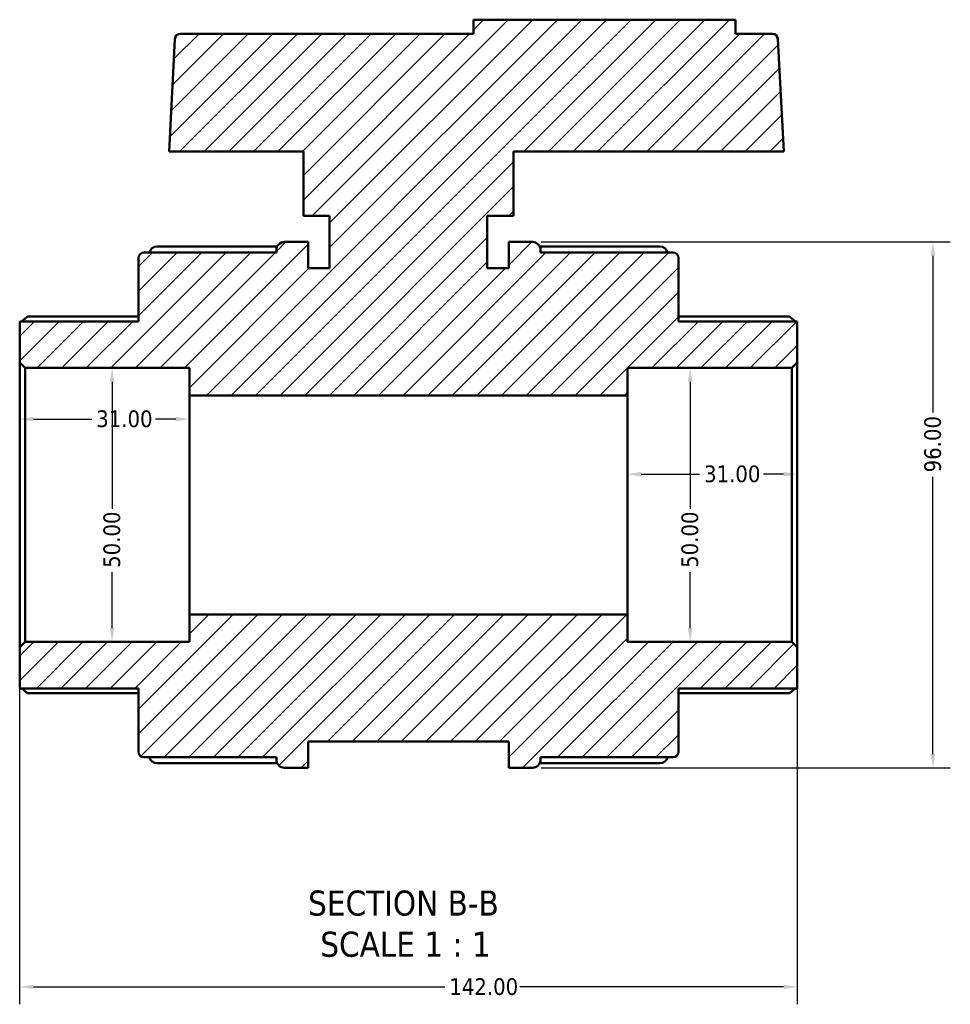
# Model space of a CAD drawing. Header units: millimetres. Extents: x 0 to 900, y -249 to 634.
# Tile 2 of 9: x 318 to 488, y -249 to -69. Entities that reach past the tile are written whole.
import ezdxf

# ---------------------------------------------------------------- set-up
doc = ezdxf.new("R2010")
doc.units = ezdxf.units.MM
for name, color, linetype, lineweight in [('Dimension (ANSI)', 7, 'Continuous', 25), ('Hatch (ANSI)', 7, 'Continuous', 18), ('Symbol (ANSI)', 7, 'Continuous', 25), ('Visible (ANSI)', 7, 'Continuous', 50)]:
    doc.layers.add(name, color=color, linetype=linetype, lineweight=lineweight)
doc.styles.add('Label Text (ANSI)', font='tahoma.ttf')
doc.styles.add('Note Text (ANSI)', font='tahoma.ttf')
doc.dimstyles.new('Default - mm (ANSI)', dxfattribs={"dimtxt": 3.048, "dimasz": 2.5, "dimexe": 3.175, "dimexo": 1.6002, "dimgap": 0.8, "dimtad": 0, "dimtoh": 1, "dimrnd": 1e-08, "dimzin": 4, "dimdsep": 46, "dimtxsty": 'Note Text (ANSI)', "dimcen": 0.09, "dimdle": 10, "dimclrd": 256, "dimclre": 256, "dimclrt": 256, "dimadec": 1, "dimazin": 1, "dimtfac": 1, "dimtofl": 0, "dimtmove": 0, "dimatfit": 3, "dimfxl": 1, "dimtolj": 1, "dimtzin": 4, "dimlwd": -1, "dimlwe": -1, "dimarcsym": 0})

# ---------------------------------------------------------------- blocks, each defined once
blk = doc.blocks.new('*D7')
at = {"layer": 'Defpoints', "color": 0, "transparency": 16777216}
for p in [(334.46, -132.74), (334.46, -182.74), (334.46, -182.74)]:
    blk.add_point(p, dxfattribs=at)
at = {"layer": 'Dimension (ANSI)', "transparency": 16777216}
for p, q in [((334.46, -135.24), (334.46, -158.44)), ((334.46, -180.24), (334.46, -170.04))]:
    blk.add_line(p, q, dxfattribs=at)
for points in [[(334.04, -135.24), (334.87, -135.24), (334.46, -132.74)], [(334.04, -180.24), (334.87, -180.24), (334.46, -182.74)]]:
    blk.add_solid(points, dxfattribs=at)
at = {"layer": 'Dimension (ANSI)', "transparency": 16777216, "insert": (332.87, -169.24), "char_height": 3.048, "attachment_point": 1, "rotation": 90, "style": 'Note Text (ANSI)'}
blk.add_mtext('\\A1;50.00', dxfattribs=at)
blk = doc.blocks.new('*D8')
at = {"layer": 'Defpoints', "color": 0, "transparency": 16777216}
for p in [(348.58, -142.08), (317.58, -157.74), (348.58, -157.74)]:
    blk.add_point(p, dxfattribs=at)
at = {"layer": 'Dimension (ANSI)', "transparency": 16777216}
for p, q in [((320.08, -142.08), (330.76, -142.08)), ((346.08, -142.08), (342.41, -142.08))]:
    blk.add_line(p, q, dxfattribs=at)
for points in [[(320.08, -141.66), (320.08, -142.5), (317.58, -142.08)], [(346.08, -141.66), (346.08, -142.5), (348.58, -142.08)]]:
    blk.add_solid(points, dxfattribs=at)
at = {"layer": 'Dimension (ANSI)', "transparency": 16777216, "insert": (331.56, -140.49), "char_height": 3.048, "attachment_point": 1, "style": 'Note Text (ANSI)'}
blk.add_mtext('\\A1;31.00', dxfattribs=at)
blk = doc.blocks.new('*D9')
at = {"layer": 'Defpoints', "color": 0, "transparency": 16777216}
for p in [(459.58, -152.13), (428.58, -157.74), (459.58, -157.74)]:
    blk.add_point(p, dxfattribs=at)
at = {"layer": 'Dimension (ANSI)', "transparency": 16777216}
for p, q in [((431.08, -152.13), (441.76, -152.13)), ((457.08, -152.13), (453.41, -152.13))]:
    blk.add_line(p, q, dxfattribs=at)
for points in [[(431.08, -151.71), (431.08, -152.55), (428.58, -152.13)], [(457.08, -151.71), (457.08, -152.55), (459.58, -152.13)]]:
    blk.add_solid(points, dxfattribs=at)
at = {"layer": 'Dimension (ANSI)', "transparency": 16777216, "insert": (442.56, -150.54), "char_height": 3.048, "attachment_point": 1, "style": 'Note Text (ANSI)'}
blk.add_mtext('\\A1;31.00', dxfattribs=at)
blk = doc.blocks.new('*D10')
at = {"layer": 'Defpoints', "color": 0, "transparency": 16777216}
for p in [(440.02, -132.74), (440.02, -182.74), (440.02, -182.74)]:
    blk.add_point(p, dxfattribs=at)
at = {"layer": 'Dimension (ANSI)', "transparency": 16777216}
for p, q in [((440.02, -135.24), (440.02, -158.44)), ((440.02, -180.24), (440.02, -170.04))]:
    blk.add_line(p, q, dxfattribs=at)
for points in [[(439.6, -135.24), (440.43, -135.24), (440.02, -132.74)], [(439.6, -180.24), (440.43, -180.24), (440.02, -182.74)]]:
    blk.add_solid(points, dxfattribs=at)
at = {"layer": 'Dimension (ANSI)', "transparency": 16777216, "insert": (438.43, -169.24), "char_height": 3.048, "attachment_point": 1, "rotation": 90, "style": 'Note Text (ANSI)'}
blk.add_mtext('\\A1;50.00', dxfattribs=at)
blk = doc.blocks.new('*D11')
at = {"layer": 'Defpoints', "color": 0, "transparency": 16777216}
for p in [(317.58, -183.74), (459.58, -183.74), (459.58, -245.74)]:
    blk.add_point(p, dxfattribs=at)
at = {"layer": 'Dimension (ANSI)', "transparency": 16777216}
for p, q in [((317.58, -185.34), (317.58, -248.91)), ((459.58, -185.34), (459.58, -248.91)), ((320.08, -245.74), (395.24, -245.74)), ((457.08, -245.74), (408.92, -245.74))]:
    blk.add_line(p, q, dxfattribs=at)
for points in [[(320.08, -245.32), (320.08, -246.15), (317.58, -245.74)], [(457.08, -245.32), (457.08, -246.15), (459.58, -245.74)]]:
    blk.add_solid(points, dxfattribs=at)
at = {"layer": 'Dimension (ANSI)', "transparency": 16777216, "insert": (396.04, -244.15), "char_height": 3.048, "attachment_point": 1, "style": 'Note Text (ANSI)'}
blk.add_mtext('\\A1;142.00', dxfattribs=at)
blk = doc.blocks.new('*D13')
at = {"layer": 'Defpoints', "color": 0, "transparency": 16777216}
for p in [(411.21, -109.74), (484.36, -109.74), (411.21, -205.74)]:
    blk.add_point(p, dxfattribs=at)
at = {"layer": 'Dimension (ANSI)', "transparency": 16777216}
for p, q in [((412.81, -109.74), (487.53, -109.74)), ((484.36, -112.24), (484.36, -140.88)), ((484.36, -203.24), (484.36, -152.6)), ((412.81, -205.74), (487.53, -205.74))]:
    blk.add_line(p, q, dxfattribs=at)
for points in [[(483.94, -112.24), (484.77, -112.24), (484.36, -109.74)], [(483.94, -203.24), (484.77, -203.24), (484.36, -205.74)]]:
    blk.add_solid(points, dxfattribs=at)
at = {"layer": 'Dimension (ANSI)', "transparency": 16777216, "insert": (482.77, -151.8), "char_height": 3.048, "attachment_point": 1, "rotation": 90, "style": 'Note Text (ANSI)'}
blk.add_mtext('\\A1;96.00', dxfattribs=at)

msp = doc.modelspace()

# ---------------------------------------------------------------- hatches: boundary and pattern name
at = {"layer": 'Hatch (ANSI)'}
h = msp.add_hatch(dxfattribs=at)
h.set_pattern_fill('ANSI31', color=256, scale=25.4, style=0)
h.set_pattern_definition([(45, (0, 0), (-2.245064, 2.245064), [])])
edge = h.paths.add_edge_path()
edge.add_ellipse((340.284, -202.817), major_axis=(-1, 0), ratio=1, start_angle=0, end_angle=90)
edge.add_line((340.284, -203.817), (364.454, -203.817))
edge.add_line((364.454, -203.817), (364.454, -204.237))
edge.add_ellipse((365.954, -204.237), major_axis=(-1.5, 0), ratio=1, start_angle=0, end_angle=90)
edge.add_line((365.954, -205.737), (370.284, -205.737))
edge.add_line((370.284, -205.737), (370.284, -200.937))
edge.add_line((370.284, -200.937), (406.884, -200.937))
edge.add_line((406.884, -200.937), (406.884, -205.737))
edge.add_line((406.884, -205.737), (411.214, -205.737))
edge.add_ellipse((411.214, -204.237), major_axis=(0, -1.5), ratio=1, start_angle=0, end_angle=90)
edge.add_line((412.714, -204.237), (412.714, -203.817))
edge.add_line((412.714, -203.817), (436.884, -203.817))
edge.add_ellipse((436.884, -202.817), major_axis=(0, -1), ratio=1, start_angle=0, end_angle=90)
edge.add_line((437.884, -202.817), (437.884, -191.237))
edge.add_line((437.884, -191.237), (459.584, -191.237))
edge.add_line((459.584, -191.237), (459.584, -183.737))
edge.add_line((459.584, -183.737), (458.584, -182.737))
edge.add_line((458.584, -182.737), (428.584, -182.737))
edge.add_line((428.584, -182.737), (428.584, -177.737))
edge.add_line((428.584, -177.737), (348.584, -177.737))
edge.add_line((348.584, -177.737), (348.584, -182.737))
edge.add_line((348.584, -182.737), (318.584, -182.737))
edge.add_line((318.584, -182.737), (317.584, -183.737))
edge.add_line((317.584, -183.737), (317.584, -191.237))
edge.add_line((317.584, -191.237), (339.284, -191.237))
edge.add_line((339.284, -191.237), (339.284, -202.817))
edge = h.paths.add_edge_path()
edge.add_ellipse((340.284, -112.657), major_axis=(0, 1), ratio=1, start_angle=0, end_angle=90)
edge.add_line((339.284, -112.657), (339.284, -124.237))
edge.add_line((339.284, -124.237), (317.584, -124.237))
edge.add_line((317.584, -124.237), (317.584, -131.737))
edge.add_line((317.584, -131.737), (318.584, -132.737))
edge.add_line((318.584, -132.737), (348.584, -132.737))
edge.add_line((348.584, -132.737), (348.584, -137.737))
edge.add_line((348.584, -137.737), (428.584, -137.737))
edge.add_line((428.584, -137.737), (428.584, -132.737))
edge.add_line((428.584, -132.737), (458.584, -132.737))
edge.add_line((458.584, -132.737), (459.584, -131.737))
edge.add_line((459.584, -131.737), (459.584, -124.237))
edge.add_line((459.584, -124.237), (437.884, -124.237))
edge.add_line((437.884, -124.237), (437.884, -112.657))
edge.add_ellipse((436.884, -112.657), major_axis=(1, 0), ratio=1, start_angle=0, end_angle=90)
edge.add_line((436.884, -111.657), (412.714, -111.657))
edge.add_line((412.714, -111.657), (412.714, -111.237))
edge.add_ellipse((411.214, -111.237), major_axis=(1.5, 0), ratio=1, start_angle=0, end_angle=90)
edge.add_line((411.214, -109.737), (406.884, -109.737))
edge.add_line((406.884, -109.737), (406.884, -114.537))
edge.add_line((406.884, -114.537), (402.984, -114.537))
edge.add_line((402.984, -114.537), (402.984, -104.937))
edge.add_line((402.984, -104.937), (407.784, -104.937))
edge.add_line((407.784, -104.937), (407.784, -93.237))
edge.add_line((407.784, -93.237), (457.111, -93.237))
edge.add_line((457.111, -93.237), (456.034, -72.685))
edge.add_ellipse((455.035, -72.737), major_axis=(0.999, 0.052), ratio=1, start_angle=0, end_angle=87)
edge.add_line((455.035, -71.737), (448.304, -71.737))
edge.add_line((448.304, -71.737), (448.304, -69.157))
edge.add_line((448.304, -69.157), (400.464, -69.157))
edge.add_line((400.464, -69.157), (400.464, -71.737))
edge.add_line((400.464, -71.737), (346.933, -71.737))
edge.add_ellipse((346.933, -72.737), major_axis=(0, 1), ratio=1, start_angle=0, end_angle=87)
edge.add_line((345.934, -72.685), (344.857, -93.237))
edge.add_line((344.857, -93.237), (369.384, -93.237))
edge.add_line((369.384, -93.237), (369.384, -104.937))
edge.add_line((369.384, -104.937), (374.184, -104.937))
edge.add_line((374.184, -104.937), (374.184, -114.537))
edge.add_line((374.184, -114.537), (370.284, -114.537))
edge.add_line((370.284, -114.537), (370.284, -109.737))
edge.add_line((370.284, -109.737), (365.954, -109.737))
edge.add_ellipse((365.954, -111.237), major_axis=(0, 1.5), ratio=1, start_angle=0, end_angle=90)
edge.add_line((364.454, -111.237), (364.454, -111.657))
edge.add_line((364.454, -111.657), (340.284, -111.657))

# ---------------------------------------------------------------- linework, layer by layer
at = {"layer": 'Visible (ANSI)'}
for p, q in [((448.304, -69.157), (400.464, -69.157)), ((400.464, -69.157), (400.464, -71.737)), ((448.304, -71.737), (448.304, -69.157)), ((400.464, -71.737), (346.933, -71.737)), ((455.035, -71.737), (448.304, -71.737)), ((345.934, -72.685), (344.857, -93.237)), ((457.111, -93.237), (456.034, -72.685)), ((344.857, -93.237), (369.384, -93.237)), ((369.384, -93.237), (369.384, -104.937)), ((407.784, -104.937), (407.784, -93.237)), ((407.784, -93.237), (457.111, -93.237)), ((369.384, -104.937), (374.184, -104.937)), ((374.184, -104.937), (374.184, -114.537)), ((402.984, -114.537), (402.984, -104.937)), ((402.984, -104.937), (407.784, -104.937)), ((342.704, -110.558), (364.616, -110.558)), ((364.454, -111.237), (364.454, -111.657)), ((370.284, -109.737), (365.954, -109.737)), ((370.284, -114.537), (370.284, -109.737)), ((411.214, -109.737), (406.884, -109.737)), ((406.884, -109.737), (406.884, -114.537)), ((412.551, -110.558), (434.464, -110.558)), ((412.714, -111.657), (412.714, -111.237)), ((339.284, -112.657), (339.284, -124.237)), ((364.454, -111.657), (340.284, -111.657)), ((436.884, -111.657), (412.714, -111.657)), ((437.884, -124.237), (437.884, -112.657)), ((374.184, -114.537), (370.284, -114.537)), ((406.884, -114.537), (402.984, -114.537)), ((319.057, -123.37), (339.284, -123.37)), ((437.884, -123.37), (458.111, -123.37)), ((339.284, -124.237), (317.584, -124.237)), ((317.584, -124.237), (317.584, -131.737)), ((459.584, -124.237), (437.884, -124.237)), ((459.584, -131.737), (459.584, -124.237)), ((317.584, -131.737), (318.584, -132.737)), ((317.584, -131.737), (317.584, -183.737)), ((318.584, -132.737), (348.584, -132.737)), ((318.584, -182.737), (318.584, -132.737)), ((348.584, -132.737), (348.584, -137.737)), ((428.584, -137.737), (428.584, -132.737)), ((428.584, -132.737), (458.584, -132.737)), ((458.584, -132.737), (459.584, -131.737)), ((458.584, -132.737), (458.584, -182.737)), ((459.584, -183.737), (459.584, -131.737)), ((348.584, -137.737), (428.584, -137.737)), ((348.584, -177.737), (348.584, -137.737)), ((428.584, -177.737), (428.584, -137.737)), ((428.584, -177.737), (348.584, -177.737)), ((348.584, -177.737), (348.584, -182.737)), ((428.584, -182.737), (428.584, -177.737)), ((318.584, -182.737), (317.584, -183.737)), ((348.584, -182.737), (318.584, -182.737)), ((458.584, -182.737), (428.584, -182.737)), ((459.584, -183.737), (458.584, -182.737)), ((317.584, -183.737), (317.584, -191.237)), ((459.584, -191.237), (459.584, -183.737)), ((317.584, -191.237), (339.284, -191.237)), ((339.284, -192.105), (319.057, -192.105)), ((339.284, -191.237), (339.284, -202.817)), ((437.884, -202.817), (437.884, -191.237)), ((437.884, -191.237), (459.584, -191.237)), ((458.111, -192.105), (437.884, -192.105)), ((370.284, -205.737), (370.284, -200.937)), ((370.284, -200.937), (406.884, -200.937)), ((406.884, -200.937), (406.884, -205.737)), ((340.284, -203.817), (364.454, -203.817)), ((364.616, -204.916), (342.704, -204.916)), ((364.454, -203.817), (364.454, -204.237)), ((434.464, -204.916), (412.551, -204.916)), ((412.714, -204.237), (412.714, -203.817)), ((412.714, -203.817), (436.884, -203.817)), ((365.954, -205.737), (370.284, -205.737)), ((406.884, -205.737), (411.214, -205.737))]:
    msp.add_line(p, q, dxfattribs=at)
for centre, radius, start, end in [((346.933, -72.737), 1, 90, 177), ((455.035, -72.737), 1, 3, 90), ((342.704, -112.058), 1.5, 90, 164.48956), ((365.954, -111.237), 1.5, 90, 180), ((411.214, -111.237), 1.5, 0, 90), ((434.464, -112.058), 1.5, 15.51044, 90), ((340.284, -112.657), 1, 90, 180), ((436.884, -112.657), 1, 0, 90), ((340.284, -202.817), 1, 180, 270), ((436.884, -202.817), 1, 270, 0), ((342.704, -203.416), 1.5, 195.51044, 270), ((365.954, -204.237), 1.5, 180, 270), ((411.214, -204.237), 1.5, 270, 0), ((434.464, -203.416), 1.5, 270, 344.48956)]:
    msp.add_arc(centre, radius, start, end, dxfattribs=at)
for points, knots in [([(319.057, -123.37), (319.055, -123.37), (319.053, -123.37), (319.03, -123.372), (318.998, -123.385), (318.876, -123.455), (318.76, -123.543), (318.489, -123.765), (318.31, -123.924), (318.072, -124.144), (318.022, -124.19), (317.973, -124.237)], [0.31195525, 0.31195525, 0.31195525, 0.31195525, 0.3147465, 0.3147465, 0.3466458, 0.3466458, 0.4104444, 0.4104444, 0.48806941, 0.48806941, 0.50816333, 0.50816333, 0.50816333, 0.50816333]), ([(459.195, -124.237), (459.146, -124.19), (459.096, -124.144), (458.858, -123.924), (458.679, -123.765), (458.408, -123.543), (458.292, -123.455), (458.17, -123.385), (458.138, -123.372), (458.115, -123.37), (458.113, -123.37), (458.111, -123.37)], [0.59214535, 0.59214535, 0.59214535, 0.59214535, 0.61223927, 0.61223927, 0.68986428, 0.68986428, 0.75366288, 0.75366288, 0.78556218, 0.78556218, 0.78835343, 0.78835343, 0.78835343, 0.78835343]), ([(317.973, -191.237), (318.022, -191.284), (318.072, -191.331), (318.31, -191.551), (318.489, -191.71), (318.76, -191.932), (318.876, -192.019), (318.998, -192.089), (319.03, -192.103), (319.053, -192.105), (319.055, -192.105), (319.057, -192.105)], [0.59214535, 0.59214535, 0.59214535, 0.59214535, 0.61223927, 0.61223927, 0.68986428, 0.68986428, 0.75366288, 0.75366288, 0.78556218, 0.78556218, 0.78835343, 0.78835343, 0.78835343, 0.78835343]), ([(458.111, -192.105), (458.113, -192.105), (458.115, -192.105), (458.138, -192.103), (458.17, -192.089), (458.292, -192.019), (458.408, -191.932), (458.679, -191.71), (458.858, -191.551), (459.096, -191.331), (459.146, -191.284), (459.195, -191.237)], [0.31195525, 0.31195525, 0.31195525, 0.31195525, 0.3147465, 0.3147465, 0.3466458, 0.3466458, 0.4104444, 0.4104444, 0.48806941, 0.48806941, 0.50816333, 0.50816333, 0.50816333, 0.50816333])]:
    msp.add_open_spline(points, degree=3, knots=knots, dxfattribs=at)

# ---------------------------------------------------------------- texts
at = {"layer": 'Symbol (ANSI)', "char_height": 4.572, "attachment_point": 7, "style": 'Label Text (ANSI)'}
for s, insert in [('SECTION B-B', (370.256, -232.802)), ('SCALE 1 : 1', (372.479, -240.315))]:
    msp.add_mtext(s, dxfattribs=dict(at, insert=insert))

# ---------------------------------------------------------------- dimensions: what is measured, and where the dimension line sits
at = {"layer": 'Dimension (ANSI)'}
for base, p1, p2, angle, override, picture, middle in [((484.358, -109.737), (411.214, -205.737), (411.214, -109.737), 90, {"dimtoh": 0, "dimdec": 2, "dimtp": 0, "dimtm": 0, "dimtdec": 2, "dimatfit": 1}, '*D13', (484.358, -146.737)), ((334.456, -182.737), (334.456, -132.737), (334.456, -182.737), 270, {"dimtoh": 0, "dimdec": 2, "dimse1": 1, "dimse2": 1, "dimtp": 0, "dimtm": 0, "dimtdec": 2, "dimatfit": 1}, '*D7', (334.456, -164.237)), ((440.015, -182.737), (440.015, -132.737), (440.015, -182.737), 270, {"dimtoh": 0, "dimdec": 2, "dimse1": 1, "dimse2": 1, "dimtp": 0, "dimtm": 0, "dimtdec": 2, "dimatfit": 1}, '*D10', (440.015, -164.237)), ((459.584, -152.13), (428.584, -157.737), (459.584, -157.737), 180, {"dimtoh": 0, "dimdec": 2, "dimse1": 1, "dimse2": 1, "dimtp": 0, "dimtm": 0, "dimtdec": 2, "dimatfit": 1}, '*D9', (447.584, -152.13))]:
    dim = msp.add_linear_dim(base=base, p1=p1, p2=p2, angle=angle, dimstyle='Default - mm (ANSI)', override=override, dxfattribs=at)
    dim.commit()
    dim.dimension.update_dxf_attribs({"geometry": picture, "text_midpoint": middle, "dimtype": 160})
for base, p1, p2, override, picture, middle in [((348.584, -142.08), (317.584, -157.737), (348.584, -157.737), {"dimtoh": 0, "dimdec": 2, "dimse1": 1, "dimse2": 1, "dimtp": 0, "dimtm": 0, "dimtdec": 2, "dimatfit": 1}, '*D8', (336.584, -142.08)), ((459.584, -245.736), (317.584, -183.737), (459.584, -183.737), {"dimtoh": 0, "dimdec": 2, "dimtp": 0, "dimtm": 0, "dimtdec": 2, "dimatfit": 1}, '*D11', (402.084, -245.736))]:
    dim = msp.add_linear_dim(base=base, p1=p1, p2=p2, dimstyle='Default - mm (ANSI)', override=override, dxfattribs=at)
    dim.commit()
    dim.dimension.update_dxf_attribs({"geometry": picture, "text_midpoint": middle, "dimtype": 160})

doc.saveas('drawing.dxf')
